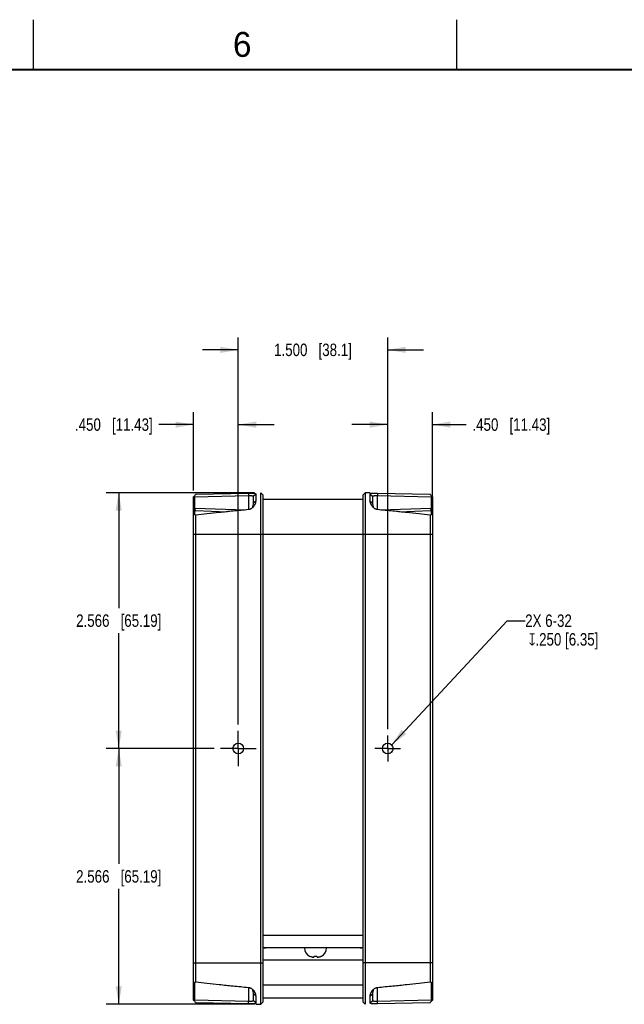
# Model space of a CAD drawing. Header units: inches. Extents: x 0 to 34, y 0 to 22.
# Tile 25 of 65: x 8.4 to 14.4, y 12.1 to 22. Entities that reach past the tile are written whole.
import ezdxf

# ---------------------------------------------------------------- set-up
doc = ezdxf.new("R2010")
doc.units = ezdxf.units.IN
doc.header["$LTSCALE"] = 1.87
doc.header["$MEASUREMENT"] = 0
doc.linetypes.add('CENTER', pattern=[0.6, 0.375, -0.075, 0.075, -0.075])
doc.layers.get('0').update_dxf_attribs({"linetype": 'CONTINUOUS'})
for name, color, linetype in [('02___PRT_ALL_AXES', 7, 'CONTINUOUS'), ('DETAIL', 7, 'CONTINUOUS'), ('DIMENSIONS', 7, 'CONTINUOUS'), ('THREAD', 7, 'CONTINUOUS')]:
    doc.layers.add(name, color=color, linetype=linetype)
doc.styles.get("Standard").update_dxf_attribs({"font": 'txt', "width": 0.8})
doc.styles.add('TEXTSTYLE_2', font='txt')
doc.dimstyles.new('DIMSTYLE_1', dxfattribs={"dimtxt": 0.125, "dimasz": 0.18, "dimexe": 0.125, "dimexo": 0.0625, "dimgap": 0.0625, "dimtad": 0, "dimtih": 1, "dimtoh": 1, "dimdec": 3, "dimzin": 4, "dimdsep": 46, "dimtxsty": 'STANDARD', "dimblk": '_FILLED', "dimblk1": '_FILLED', "dimblk2": '_FILLED', "dimcen": 0.09, "dimadec": 0, "dimazin": 0, "dimtp": 0.001, "dimtm": 0.001, "dimtfac": 1, "dimtdec": 3, "dimtofl": 0, "dimtmove": 0, "dimatfit": 3, "dimldrblk": '_FILLED', "dimfxl": 1, "dimtolj": 1, "dimtzin": 4, "dimarcsym": 0})
doc.dimstyles.get("Standard").update_dxf_attribs({"dimtxt": 0.125, "dimasz": 0.18, "dimexe": 0.125, "dimexo": 0.0625, "dimgap": 0.09, "dimtad": 0, "dimtih": 1, "dimtoh": 1, "dimdec": 3, "dimzin": 4, "dimdsep": 46, "dimtxsty": 'STANDARD', "dimblk": '_FILLED', "dimblk1": '_FILLED', "dimblk2": '_FILLED', "dimcen": 0.09, "dimadec": 0, "dimazin": 0, "dimtol": 1, "dimtp": 0.01, "dimtm": 0.01, "dimtfac": 1, "dimtdec": 3, "dimtofl": 0, "dimtmove": 0, "dimatfit": 3, "dimldrblk": '_FILLED', "dimfxl": 1, "dimtolj": 1, "dimtzin": 4, "dimarcsym": 0})

# ---------------------------------------------------------------- blocks, each defined once
blk = doc.blocks.new('_FILLED')
at = {"color": 0, "linetype": 'BYBLOCK'}
blk.add_solid([(0, 0), (-1, 0.174), (-1, -0.174)], dxfattribs=at)
blk = doc.blocks.new('*D0')
at = {"layer": 'DIMENSIONS', "color": 2, "linetype": 'CONTINUOUS'}
for p, q in [((10.3138, 14.6875), (9.2295, 14.6875)), ((9.3545, 14.6875), (9.3545, 13.5293)), ((9.3545, 12.121), (9.3545, 13.2793)), ((10.717, 12.121), (9.2295, 12.121))]:
    blk.add_line(p, q, dxfattribs=at)
at = {"layer": 'DIMENSIONS', "color": 2, "linetype": 'CONTINUOUS', "xscale": 0.18, "yscale": 0.18, "zscale": 0.18}
for p, rotation in [((9.3545, 14.6875), 90), ((9.3545, 12.121), 270)]:
    blk.add_blockref('_FILLED', p, dxfattribs=dict(at, rotation=rotation))
at = {"layer": 'DIMENSIONS', "color": 2, "linetype": 'CONTINUOUS', "insert": (9.3545, 13.4668), "char_height": 0.125, "width": 1.325, "attachment_point": 2, "line_spacing_factor": 0.9}
blk.add_mtext('2.566{\\Ftxt.shx;\\W1.000000;\\H0.125000; }[65.19]', dxfattribs=at)
blk = doc.blocks.new('*D1')
at = {"layer": 'DIMENSIONS', "color": 2, "linetype": 'CONTINUOUS'}
for p, q in [((10.717, 17.254), (9.2295, 17.254)), ((9.3545, 17.254), (9.3545, 16.0958)), ((9.3545, 14.6875), (9.3545, 15.8458)), ((10.3138, 14.6875), (9.2295, 14.6875))]:
    blk.add_line(p, q, dxfattribs=at)
at = {"layer": 'DIMENSIONS', "color": 2, "linetype": 'CONTINUOUS', "xscale": 0.18, "yscale": 0.18, "zscale": 0.18}
for p, rotation in [((9.3545, 17.254), 90), ((9.3545, 14.6875), 270)]:
    blk.add_blockref('_FILLED', p, dxfattribs=dict(at, rotation=rotation))
at = {"layer": 'DIMENSIONS', "color": 2, "linetype": 'CONTINUOUS', "insert": (9.3545, 16.0333), "char_height": 0.125, "width": 1.325, "attachment_point": 2, "line_spacing_factor": 0.9}
blk.add_mtext('2.566{\\Ftxt.shx;\\W1.000000;\\H0.125000; }[65.19]', dxfattribs=at)
blk = doc.blocks.new('*D2')
at = {"layer": 'DIMENSIONS', "color": 2, "linetype": 'CONTINUOUS'}
for p, q in [((10.1045, 17.2749), (10.1045, 18.0625)), ((10.5545, 14.9283), (10.5545, 18.0625)), ((10.1045, 17.9375), (9.7581, 17.9375)), ((10.5545, 17.9375), (10.9145, 17.9375))]:
    blk.add_line(p, q, dxfattribs=at)
at = {"layer": 'DIMENSIONS', "color": 2, "linetype": 'CONTINUOUS', "xscale": 0.18, "yscale": 0.18, "zscale": 0.18}
blk.add_blockref('_FILLED', (10.1045, 17.9375), dxfattribs=at)
at = {"layer": 'DIMENSIONS', "color": 2, "linetype": 'CONTINUOUS', "xscale": 0.18, "yscale": 0.18, "zscale": 0.18, "rotation": 180}
blk.add_blockref('_FILLED', (10.5545, 17.9375), dxfattribs=at)
at = {"layer": 'DIMENSIONS', "color": 2, "linetype": 'CONTINUOUS', "insert": (9.6956, 18), "char_height": 0.125, "width": 1.225, "attachment_point": 3, "line_spacing_factor": 0.9}
blk.add_mtext('.450{\\Ftxt.shx;\\W1.000000;\\H0.125000; }[11.43]', dxfattribs=at)
blk = doc.blocks.new('*D3')
at = {"layer": 'DIMENSIONS', "color": 2, "linetype": 'CONTINUOUS'}
for p, q in [((10.5545, 14.9283), (10.5545, 18.8125)), ((12.0545, 14.88), (12.0545, 18.8125)), ((10.5545, 18.6875), (10.1945, 18.6875)), ((12.0545, 18.6875), (12.4145, 18.6875))]:
    blk.add_line(p, q, dxfattribs=at)
at = {"layer": 'DIMENSIONS', "color": 2, "linetype": 'CONTINUOUS', "xscale": 0.18, "yscale": 0.18, "zscale": 0.18}
blk.add_blockref('_FILLED', (10.5545, 18.6875), dxfattribs=at)
at = {"layer": 'DIMENSIONS', "color": 2, "linetype": 'CONTINUOUS', "xscale": 0.18, "yscale": 0.18, "zscale": 0.18, "rotation": 180}
blk.add_blockref('_FILLED', (12.0545, 18.6875), dxfattribs=at)
at = {"layer": 'DIMENSIONS', "color": 2, "linetype": 'CONTINUOUS', "insert": (11.3045, 18.75), "char_height": 0.125, "width": 1.225, "attachment_point": 2, "line_spacing_factor": 0.9}
blk.add_mtext('1.500{\\Ftxt.shx;\\W1.000000;\\H0.125000; }[38.1]', dxfattribs=at)
blk = doc.blocks.new('*D4')
at = {"layer": 'DIMENSIONS', "color": 2, "linetype": 'CONTINUOUS'}
for p, q in [((12.0545, 14.88), (12.0545, 18.0625)), ((12.5045, 17.0964), (12.5045, 18.0625)), ((12.0545, 17.9375), (11.6945, 17.9375)), ((12.5045, 17.9375), (12.8427, 17.9375))]:
    blk.add_line(p, q, dxfattribs=at)
at = {"layer": 'DIMENSIONS', "color": 2, "linetype": 'CONTINUOUS', "xscale": 0.18, "yscale": 0.18, "zscale": 0.18}
blk.add_blockref('_FILLED', (12.0545, 17.9375), dxfattribs=at)
at = {"layer": 'DIMENSIONS', "color": 2, "linetype": 'CONTINUOUS', "xscale": 0.18, "yscale": 0.18, "zscale": 0.18, "rotation": 180}
blk.add_blockref('_FILLED', (12.5045, 17.9375), dxfattribs=at)
at = {"layer": 'DIMENSIONS', "color": 2, "linetype": 'CONTINUOUS', "insert": (12.9052, 18), "char_height": 0.125, "width": 1.225, "attachment_point": 1, "line_spacing_factor": 0.9}
blk.add_mtext('.450{\\Ftxt.shx;\\W1.000000;\\H0.125000; }[11.43]', dxfattribs=at)

msp = doc.modelspace()

# ---------------------------------------------------------------- linework, layer by layer
at = {"color": 2, "linetype": 'CONTINUOUS'}
for p, q in [((8.5, 21.5), (8.5, 22)), ((12.75, 21.5), (12.75, 22))]:
    msp.add_line(p, q, dxfattribs=at)
at = {"color": 7, "linetype": 'CONTINUOUS'}
for p, q in [((10.1087, 17.2163), (10.1045, 17.2124)), ((10.1045, 12.1626), (10.1045, 17.2124)), ((10.119, 17.2123), (10.6563, 17.225)), ((10.119, 17.0996), (10.119, 17.2123)), ((10.1288, 17.2381), (10.1298, 17.2382)), ((10.1292, 17.2378), (10.1298, 17.2384)), ((10.1298, 17.2382), (10.6565, 17.2506)), ((10.6565, 17.2506), (10.6563, 17.225)), ((10.6563, 17.225), (10.6563, 17.0842)), ((10.7295, 17.2405), (10.7045, 17.2156)), ((10.7045, 17.2156), (10.7045, 17.1478)), ((10.7295, 17.2405), (10.7295, 17.1682)), ((10.7795, 12.121), (10.7795, 17.254)), ((10.7795, 17.254), (10.8045, 17.2296)), ((10.8045, 12.1454), (10.8045, 17.2296)), ((11.8295, 17.254), (11.8045, 17.2296)), ((11.8045, 17.2296), (11.8045, 12.1454)), ((11.8295, 17.254), (11.8295, 12.121)), ((11.8795, 17.2528), (11.8295, 17.254)), ((11.8795, 17.1682), (11.8795, 17.2405)), ((11.8795, 17.2405), (11.9045, 17.2156)), ((11.9045, 17.1478), (11.9045, 17.2156)), ((11.9525, 17.2506), (11.9528, 17.225)), ((11.9525, 17.2506), (12.4792, 17.2382)), ((11.9528, 17.0842), (11.9528, 17.225)), ((11.9528, 17.225), (12.49, 17.2123)), ((12.4799, 17.2378), (12.4792, 17.2384)), ((12.4792, 17.2382), (12.4802, 17.2381)), ((12.49, 17.2123), (12.49, 17.0996)), ((12.5045, 17.2124), (12.5003, 17.2163)), ((12.5045, 17.2124), (12.5045, 12.1627)), ((10.119, 17.0996), (10.6307, 17.0817)), ((10.7295, 17.1682), (10.7045, 17.1478)), ((11.8045, 17.1875), (10.8045, 17.1875)), ((11.8795, 17.1682), (11.9045, 17.1478)), ((11.9784, 17.0817), (12.49, 17.0996)), ((10.119, 17.0307), (10.119, 17.0766)), ((10.1286, 17.0743), (10.4426, 17.0633)), ((10.1295, 12.3467), (10.1295, 17.0283)), ((12.1664, 17.0633), (12.4804, 17.0743)), ((12.4795, 17.0283), (12.4795, 12.3467)), ((12.49, 17.0766), (12.49, 17.0307)), ((10.1045, 16.8375), (12.5045, 16.8375)), ((11.8045, 12.8125), (10.8045, 12.8125)), ((11.8045, 12.6875), (10.8045, 12.6875)), ((10.8155, 12.6865), (10.8045, 12.6871)), ((10.8295, 12.6862), (10.8295, 12.6875)), ((11.2193, 12.6862), (10.8295, 12.6862)), ((11.7795, 12.6862), (11.4397, 12.6862)), ((11.7795, 12.6862), (11.7795, 12.6875)), ((11.8045, 12.5625), (10.8045, 12.5625)), ((11.2703, 12.6043), (11.2721, 12.6043)), ((11.3025, 12.5954), (11.3029, 12.5954)), ((11.3029, 12.5954), (11.3032, 12.5953)), ((11.3032, 12.5953), (11.3035, 12.5953)), ((11.3035, 12.5953), (11.3038, 12.5953)), ((11.3038, 12.5953), (11.3041, 12.5953)), ((11.3041, 12.5953), (11.3045, 12.5952)), ((11.3108, 12.5951), (11.3064, 12.5951)), ((11.3119, 12.5952), (11.3121, 12.5953)), ((11.3121, 12.5953), (11.3123, 12.5953)), ((11.3123, 12.5953), (11.3125, 12.5953)), ((11.3125, 12.5953), (11.3127, 12.5953)), ((11.3127, 12.5953), (11.3129, 12.5954)), ((11.3129, 12.5954), (11.3131, 12.5954)), ((11.3142, 12.5956), (11.3153, 12.6043)), ((11.3153, 12.6043), (11.3438, 12.6043)), ((11.3438, 12.6043), (11.3448, 12.5956)), ((11.346, 12.5954), (11.3462, 12.5954)), ((11.3462, 12.5954), (11.3463, 12.5953)), ((11.3463, 12.5953), (11.3466, 12.5953)), ((11.3466, 12.5953), (11.3467, 12.5953)), ((11.3467, 12.5953), (11.3469, 12.5953)), ((11.3469, 12.5953), (11.3471, 12.5952)), ((11.3526, 12.5951), (11.3483, 12.5951)), ((11.3545, 12.5952), (11.3549, 12.5953)), ((11.3549, 12.5953), (11.3552, 12.5953)), ((11.3552, 12.5953), (11.3555, 12.5953)), ((11.3555, 12.5953), (11.3559, 12.5953)), ((11.3559, 12.5953), (11.3562, 12.5954)), ((11.3562, 12.5954), (11.3565, 12.5954)), ((11.3869, 12.6043), (11.3887, 12.6043)), ((10.1045, 12.5375), (10.8045, 12.5375)), ((12.5045, 12.5375), (11.8045, 12.5375)), ((10.119, 12.1628), (10.119, 12.3443)), ((10.6563, 12.2909), (10.6563, 12.1501)), ((11.8045, 12.3125), (10.8045, 12.3125)), ((11.9528, 12.1501), (11.9528, 12.2909)), ((12.49, 12.3443), (12.49, 12.1628)), ((10.1045, 12.1627), (10.1087, 12.1588)), ((10.6563, 12.1501), (10.119, 12.1628)), ((10.7295, 12.2069), (10.7045, 12.2273)), ((10.7045, 12.2273), (10.7045, 12.1594)), ((10.7295, 12.1346), (10.7045, 12.1594)), ((10.7295, 12.2069), (10.7295, 12.1346)), ((10.8045, 12.1875), (11.8045, 12.1875)), ((11.8795, 12.2069), (11.9045, 12.2273)), ((11.8795, 12.1346), (11.8795, 12.2069)), ((11.8795, 12.1346), (11.9045, 12.1594)), ((11.9045, 12.1594), (11.9045, 12.2273)), ((12.49, 12.1628), (11.9528, 12.1501)), ((12.5003, 12.1588), (12.5045, 12.1627)), ((10.1298, 12.1369), (10.1288, 12.1369)), ((10.1292, 12.1373), (10.1298, 12.1366)), ((10.6565, 12.1245), (10.1298, 12.1369)), ((10.6565, 12.1245), (10.6563, 12.1501)), ((10.7295, 12.1223), (10.7795, 12.121)), ((10.8045, 12.1454), (10.7795, 12.121)), ((11.8045, 12.1454), (11.8295, 12.121)), ((11.9525, 12.1245), (11.9528, 12.1501)), ((12.4792, 12.1369), (11.9525, 12.1245)), ((12.4799, 12.1373), (12.4792, 12.1366)), ((12.4802, 12.1369), (12.4792, 12.1369))]:
    msp.add_line(p, q, dxfattribs=at)
at = {"color": 7, "linetype": 'CONTINUOUS', "const_width": 0.02}
msp.add_lwpolyline([(33.5, 21.5), (0.5, 21.5)], dxfattribs=at)
at = {"color": 7, "linetype": 'CONTINUOUS'}
for centre, radius, start, end in [((10.8873, 16.4968), 1.0601, 136.3713, 137.26255), ((10.993, 16.3959), 1.2062, 135.69678, 136.36694), ((11.6322, 16.4116), 1.1837, 43.62674, 44.3096), ((11.7275, 16.5022), 1.0522, 42.91302, 43.63384), ((11.7742, 16.5457), 0.9883, 42.72129, 42.90988), ((12.4907, 17.2261), 0.0137, 303.87303, 314.34236), ((10.1295, 17.0993), 0.025, 180, 268), ((12.4795, 17.0993), 0.025, 272, 360), ((9.8243, 15.7147), 1.3486, 76.91912, 78.00686), ((12.796, 15.6643), 1.4003, 102.01319, 103.06083), ((10.8302, 13.0104), 0.3242, 267.40042, 269.00982), ((10.8295, 12.9705), 0.2844, 269.00979, 269.99392), ((11.3126, 12.6875), 0.0933, 180, 243.07748), ((11.3464, 12.6875), 0.0933, 296.92252, 360), ((11.7789, 13.0091), 0.3229, 270.10162, 272.58456), ((11.3139, 12.6903), 0.0956, 244.08691, 245.19899), ((11.3162, 12.6992), 0.1048, 259.67183, 261.40409), ((11.3162, 12.6992), 0.1048, 259.67178, 261.40422), ((11.3125, 12.709), 0.1141, 263.98407, 264.98898), ((11.314, 12.7279), 0.133, 265.9147, 266.76307), ((11.3156, 12.7567), 0.1619, 266.75745, 267.72575), ((11.3054, 12.6504), 0.0555, 273.91304, 275.55814), ((11.3063, 12.6411), 0.0462, 275.54847, 276.97807), ((11.307, 12.6357), 0.0408, 278.52542, 280.18613), ((11.352, 12.6357), 0.0408, 259.81387, 261.47458), ((11.3527, 12.6411), 0.0462, 263.02193, 264.45153), ((11.3536, 12.6504), 0.0555, 264.44186, 266.08696), ((11.3434, 12.7567), 0.1619, 272.27425, 273.24255), ((11.3451, 12.7279), 0.133, 273.23693, 274.0853), ((11.3466, 12.709), 0.1141, 275.01102, 276.01593), ((11.3427, 12.7002), 0.1058, 278.59931, 279.13553), ((11.3427, 12.7001), 0.1058, 278.59931, 279.13558), ((11.345, 12.6906), 0.0959, 292.50715, 295.91099), ((9.8131, 13.7108), 1.4003, 282.01319, 283.06083), ((12.7848, 13.6604), 1.3486, 256.91912, 258.00686), ((10.1183, 12.149), 0.0137, 123.87303, 134.34236), ((10.8348, 12.8293), 0.9883, 222.72129, 222.90988), ((10.8816, 12.8729), 1.0522, 222.91302, 223.63384), ((11.7217, 12.8782), 1.0601, 316.3713, 317.26255), ((10.9768, 12.9635), 1.1837, 223.62674, 224.3096), ((11.616, 12.9792), 1.2062, 315.69678, 316.36694)]:
    msp.add_arc(centre, radius, start, end, dxfattribs=at)
for points, knots in [([(10.119, 17.2123), (10.117, 17.2122), (10.1132, 17.2129), (10.11, 17.215), (10.1087, 17.2163)], [0, 0, 0, 0, 0.530265, 1, 1, 1, 1]), ([(10.6563, 17.225), (10.6595, 17.2251), (10.6657, 17.2252), (10.6748, 17.2253), (10.6832, 17.2252), (10.6895, 17.2246), (10.6939, 17.2239), (10.6967, 17.2233), (10.6991, 17.2224), (10.701, 17.2214), (10.7026, 17.2202), (10.7037, 17.2189), (10.7044, 17.2173), (10.7045, 17.2162), (10.7045, 17.2156)], [0, 0, 0, 0, 0.184186, 0.360265, 0.521405, 0.661892, 0.72296, 0.777504, 0.825511, 0.867397, 0.904073, 0.93701, 0.96825, 1, 1, 1, 1]), ([(10.6565, 17.2506), (10.6615, 17.2507), (10.6712, 17.2508), (10.6851, 17.2509), (10.6978, 17.2507), (10.7073, 17.2501), (10.7138, 17.2493), (10.7179, 17.2486), (10.7214, 17.2477), (10.7243, 17.2466), (10.7266, 17.2454), (10.7283, 17.244), (10.7293, 17.2423), (10.7295, 17.2411), (10.7295, 17.2405)], [0, 0, 0, 0, 0.194724, 0.379281, 0.546108, 0.68934, 0.750671, 0.804815, 0.851717, 0.891565, 0.924872, 0.952668, 0.976827, 1, 1, 1, 1]), ([(11.8795, 17.2405), (11.8795, 17.2411), (11.8797, 17.2423), (11.8808, 17.244), (11.8824, 17.2454), (11.8847, 17.2466), (11.8876, 17.2477), (11.8911, 17.2486), (11.8952, 17.2493), (11.9018, 17.2501), (11.9112, 17.2507), (11.9239, 17.2509), (11.9378, 17.2508), (11.9475, 17.2507), (11.9525, 17.2506)], [0, 0, 0, 0, 0.023173, 0.047332, 0.075128, 0.108435, 0.148283, 0.195185, 0.249329, 0.31066, 0.453892, 0.620719, 0.805276, 1, 1, 1, 1]), ([(11.9045, 17.2156), (11.9045, 17.2162), (11.9046, 17.2173), (11.9053, 17.2189), (11.9064, 17.2202), (11.908, 17.2214), (11.91, 17.2224), (11.9123, 17.2233), (11.9151, 17.2239), (11.9195, 17.2246), (11.9259, 17.2252), (11.9342, 17.2253), (11.9433, 17.2252), (11.9496, 17.2251), (11.9528, 17.225)], [0, 0, 0, 0, 0.03175, 0.06299, 0.095927, 0.132603, 0.174489, 0.222496, 0.27704, 0.338108, 0.478595, 0.639735, 0.815814, 1, 1, 1, 1]), ([(12.4984, 17.2147), (12.4972, 17.2139), (12.4945, 17.2126), (12.4916, 17.2123), (12.49, 17.2123)], [0, 0, 0, 0, 0.478945, 1, 1, 1, 1]), ([(10.1045, 17.0993), (10.1045, 17.0993), (10.1045, 17.0993), (10.1046, 17.0992), (10.1047, 17.0992), (10.1048, 17.0992), (10.1049, 17.0992), (10.1052, 17.0991), (10.1056, 17.0991), (10.1062, 17.099), (10.1069, 17.099), (10.1078, 17.099), (10.1091, 17.0989), (10.111, 17.0988), (10.1135, 17.0988), (10.1162, 17.0988), (10.118, 17.0988), (10.119, 17.0988)], [0, 0, 0, 0, 0.001315, 0.004882, 0.010772, 0.018978, 0.029487, 0.042286, 0.074698, 0.116073, 0.165996, 0.223952, 0.289408, 0.440448, 0.61366, 0.802911, 1, 1, 1, 1]), ([(10.1286, 17.0743), (10.1283, 17.0743), (10.1276, 17.0744), (10.1263, 17.0749), (10.1246, 17.0763), (10.1229, 17.0786), (10.1214, 17.0817), (10.1203, 17.0855), (10.1194, 17.0898), (10.119, 17.0938), (10.1189, 17.0971), (10.119, 17.0988), (10.119, 17.0996)], [0, 0, 0, 0, 0.034588, 0.070576, 0.15134, 0.249302, 0.367062, 0.50437, 0.658772, 0.825909, 0.912512, 1, 1, 1, 1]), ([(10.69, 17.0982), (10.6877, 17.0964), (10.6828, 17.093), (10.6747, 17.0887), (10.6659, 17.0856), (10.6597, 17.0845), (10.6565, 17.0842)], [0, 0, 0, 0, 0.239726, 0.486629, 0.741074, 1, 1, 1, 1]), ([(10.7023, 17.1092), (10.7014, 17.1082), (10.6975, 17.1043), (10.6934, 17.1007), (10.69, 17.0982)], [0, 0, 0, 0, 0.244378, 1, 1, 1, 1]), ([(10.6999, 17.1208), (10.6987, 17.1169), (10.6958, 17.1092), (10.6921, 17.1018), (10.6901, 17.0982)], [0, 0, 0, 0, 0.491578, 1, 1, 1, 1]), ([(10.7045, 17.1478), (10.7045, 17.1433), (10.7036, 17.1342), (10.7014, 17.1252), (10.6999, 17.1208)], [0, 0, 0, 0, 0.48722, 1, 1, 1, 1]), ([(10.7295, 17.1682), (10.7295, 17.1634), (10.7285, 17.156), (10.7255, 17.1463), (10.7225, 17.1388), (10.7186, 17.1313), (10.7123, 17.121), (10.7066, 17.1138), (10.7023, 17.1092)], [0, 0, 0, 0, 0.217202, 0.333934, 0.45615, 0.583924, 0.717213, 1, 1, 1, 1]), ([(11.9067, 17.1092), (11.9024, 17.1138), (11.8967, 17.121), (11.8904, 17.1313), (11.8866, 17.1388), (11.8835, 17.1463), (11.8806, 17.156), (11.8795, 17.1634), (11.8795, 17.1682)], [0, 0, 0, 0, 0.282786, 0.416074, 0.543848, 0.666065, 0.782799, 1, 1, 1, 1]), ([(11.9091, 17.1207), (11.9077, 17.1252), (11.9054, 17.1341), (11.9045, 17.1433), (11.9045, 17.1478)], [0, 0, 0, 0, 0.512777, 1, 1, 1, 1]), ([(11.919, 17.0982), (11.9179, 17.099), (11.9135, 17.1024), (11.9095, 17.1062), (11.9067, 17.1092)], [0, 0, 0, 0, 0.255815, 1, 1, 1, 1]), ([(11.919, 17.0982), (11.9169, 17.1018), (11.9132, 17.1092), (11.9103, 17.1169), (11.9091, 17.1207)], [0, 0, 0, 0, 0.508417, 1, 1, 1, 1]), ([(11.9525, 17.0842), (11.9493, 17.0845), (11.9431, 17.0856), (11.9343, 17.0887), (11.9263, 17.093), (11.9213, 17.0964), (11.919, 17.0982)], [0, 0, 0, 0, 0.258926, 0.51337, 0.760273, 1, 1, 1, 1]), ([(12.4901, 17.0996), (12.4901, 17.0988), (12.4901, 17.0971), (12.49, 17.0938), (12.4896, 17.0898), (12.4889, 17.0861), (12.4881, 17.0834), (12.4873, 17.0811), (12.4861, 17.0786), (12.4844, 17.0763), (12.4828, 17.0749), (12.4814, 17.0744), (12.4807, 17.0743), (12.4804, 17.0743)], [0, 0, 0, 0, 0.087468, 0.174053, 0.341165, 0.495546, 0.566558, 0.632903, 0.750652, 0.848614, 0.929407, 0.965346, 1, 1, 1, 1]), ([(12.49, 17.0988), (12.491, 17.0988), (12.4928, 17.0988), (12.4955, 17.0988), (12.498, 17.0988), (12.4999, 17.0989), (12.5012, 17.099), (12.5021, 17.099), (12.5028, 17.099), (12.5034, 17.0991), (12.5038, 17.0991), (12.5041, 17.0992), (12.5042, 17.0992), (12.5043, 17.0992), (12.5044, 17.0992), (12.5045, 17.0993), (12.5045, 17.0993), (12.5045, 17.0993)], [0, 0, 0, 0, 0.196214, 0.384705, 0.557377, 0.708122, 0.773531, 0.831533, 0.881629, 0.923333, 0.956231, 0.969306, 0.980097, 0.98858, 0.994729, 0.998524, 1, 1, 1, 1]), ([(10.6565, 17.0842), (10.6049, 17.0794), (10.5071, 17.07), (10.3682, 17.0557), (10.2442, 17.0421), (10.1663, 17.0329), (10.1295, 17.0283)], [0, 0, 0, 0, 0.293603, 0.55605, 0.790362, 1, 1, 1, 1]), ([(12.4795, 17.0283), (12.4428, 17.0329), (12.3649, 17.0421), (12.2408, 17.0557), (12.1019, 17.07), (12.0041, 17.0794), (11.9525, 17.0842)], [0, 0, 0, 0, 0.209683, 0.444017, 0.706451, 1, 1, 1, 1]), ([(11.2738, 12.6035), (11.2775, 12.6018), (11.2853, 12.5988), (11.2933, 12.5968), (11.2974, 12.5961)], [0, 0, 0, 0, 0.499878, 1, 1, 1, 1]), ([(11.3595, 12.5957), (11.3633, 12.5963), (11.3709, 12.598), (11.3782, 12.6005), (11.3817, 12.602)], [0, 0, 0, 0, 0.500108, 1, 1, 1, 1]), ([(10.1295, 12.3467), (10.1663, 12.3422), (10.2442, 12.333), (10.3682, 12.3193), (10.5071, 12.3051), (10.6049, 12.2957), (10.6565, 12.2909)], [0, 0, 0, 0, 0.209683, 0.444017, 0.706451, 1, 1, 1, 1]), ([(10.6565, 12.2909), (10.6597, 12.2906), (10.6659, 12.2895), (10.6747, 12.2864), (10.6828, 12.2821), (10.6877, 12.2787), (10.69, 12.2769)], [0, 0, 0, 0, 0.258926, 0.51337, 0.760273, 1, 1, 1, 1]), ([(10.69, 12.2769), (10.6912, 12.2761), (10.6955, 12.2726), (10.6995, 12.2688), (10.7023, 12.2659)], [0, 0, 0, 0, 0.255815, 1, 1, 1, 1]), ([(10.6901, 12.2769), (10.6921, 12.2733), (10.6958, 12.2659), (10.6987, 12.2582), (10.6999, 12.2543)], [0, 0, 0, 0, 0.508417, 1, 1, 1, 1]), ([(10.6999, 12.2543), (10.7014, 12.2499), (10.7036, 12.2409), (10.7045, 12.2318), (10.7045, 12.2273)], [0, 0, 0, 0, 0.512777, 1, 1, 1, 1]), ([(10.7023, 12.2659), (10.7066, 12.2613), (10.7123, 12.2541), (10.7186, 12.2438), (10.7225, 12.2362), (10.7255, 12.2287), (10.7285, 12.2191), (10.7295, 12.2117), (10.7295, 12.2069)], [0, 0, 0, 0, 0.282786, 0.416074, 0.543848, 0.666065, 0.782799, 1, 1, 1, 1]), ([(11.8795, 12.2069), (11.8795, 12.2117), (11.8806, 12.2191), (11.8835, 12.2287), (11.8866, 12.2362), (11.8904, 12.2438), (11.8967, 12.2541), (11.9024, 12.2613), (11.9067, 12.2659)], [0, 0, 0, 0, 0.217202, 0.333934, 0.45615, 0.583924, 0.717213, 1, 1, 1, 1]), ([(11.9045, 12.2273), (11.9045, 12.2318), (11.9054, 12.2409), (11.9077, 12.2498), (11.9091, 12.2543)], [0, 0, 0, 0, 0.48722, 1, 1, 1, 1]), ([(11.9067, 12.2659), (11.9076, 12.2668), (11.9115, 12.2708), (11.9157, 12.2744), (11.919, 12.2769)], [0, 0, 0, 0, 0.244378, 1, 1, 1, 1]), ([(11.9091, 12.2543), (11.9103, 12.2582), (11.9132, 12.2659), (11.9169, 12.2733), (11.919, 12.2769)], [0, 0, 0, 0, 0.491578, 1, 1, 1, 1]), ([(11.919, 12.2769), (11.9213, 12.2787), (11.9263, 12.2821), (11.9343, 12.2864), (11.9431, 12.2895), (11.9493, 12.2906), (11.9525, 12.2909)], [0, 0, 0, 0, 0.239726, 0.486629, 0.741074, 1, 1, 1, 1]), ([(11.9525, 12.2909), (12.0041, 12.2957), (12.1019, 12.3051), (12.2408, 12.3194), (12.3649, 12.333), (12.4428, 12.3422), (12.4795, 12.3467)], [0, 0, 0, 0, 0.293603, 0.55605, 0.790362, 1, 1, 1, 1]), ([(10.1107, 12.1604), (10.1118, 12.1612), (10.1145, 12.1624), (10.1175, 12.1628), (10.119, 12.1628)], [0, 0, 0, 0, 0.478945, 1, 1, 1, 1]), ([(10.7045, 12.1594), (10.7045, 12.1589), (10.7044, 12.1578), (10.7037, 12.1562), (10.7026, 12.1548), (10.701, 12.1537), (10.6991, 12.1527), (10.6967, 12.1518), (10.6939, 12.1512), (10.6895, 12.1504), (10.6832, 12.1499), (10.6748, 12.1497), (10.6657, 12.1498), (10.6595, 12.15), (10.6563, 12.1501)], [0, 0, 0, 0, 0.03175, 0.06299, 0.095927, 0.132603, 0.174489, 0.222496, 0.27704, 0.338108, 0.478595, 0.639735, 0.815814, 1, 1, 1, 1]), ([(11.9528, 12.1501), (11.9496, 12.15), (11.9433, 12.1498), (11.9342, 12.1497), (11.9259, 12.1499), (11.9195, 12.1504), (11.9151, 12.1512), (11.9123, 12.1518), (11.91, 12.1527), (11.908, 12.1537), (11.9064, 12.1548), (11.9053, 12.1562), (11.9046, 12.1578), (11.9045, 12.1589), (11.9045, 12.1594)], [0, 0, 0, 0, 0.184186, 0.360265, 0.521405, 0.661892, 0.72296, 0.777504, 0.825511, 0.867397, 0.904073, 0.93701, 0.96825, 1, 1, 1, 1]), ([(12.49, 12.1628), (12.492, 12.1628), (12.4958, 12.1622), (12.4991, 12.1601), (12.5003, 12.1588)], [0, 0, 0, 0, 0.530265, 1, 1, 1, 1]), ([(10.7295, 12.1346), (10.7295, 12.134), (10.7293, 12.1328), (10.7283, 12.1311), (10.7266, 12.1297), (10.7243, 12.1284), (10.7214, 12.1274), (10.7179, 12.1265), (10.7138, 12.1258), (10.7073, 12.125), (10.6978, 12.1244), (10.6851, 12.1242), (10.6712, 12.1242), (10.6615, 12.1244), (10.6565, 12.1245)], [0, 0, 0, 0, 0.023173, 0.047332, 0.075128, 0.108435, 0.148283, 0.195185, 0.249329, 0.31066, 0.453892, 0.620719, 0.805276, 1, 1, 1, 1]), ([(11.9525, 12.1245), (11.9475, 12.1244), (11.9378, 12.1242), (11.9239, 12.1242), (11.9112, 12.1244), (11.9018, 12.125), (11.8952, 12.1258), (11.8911, 12.1265), (11.8876, 12.1274), (11.8847, 12.1284), (11.8824, 12.1297), (11.8808, 12.1311), (11.8797, 12.1328), (11.8795, 12.134), (11.8795, 12.1346)], [0, 0, 0, 0, 0.194724, 0.379281, 0.546108, 0.68934, 0.750671, 0.804815, 0.851717, 0.891565, 0.924872, 0.952668, 0.976827, 1, 1, 1, 1])]:
    msp.add_open_spline(points, degree=3, knots=knots, dxfattribs=at)
at = {"layer": '02___PRT_ALL_AXES', "color": 7, "linetype": 'CENTER'}
for p, q in [((10.5545, 14.6875), (10.5545, 14.8658)), ((12.0545, 14.6875), (12.0545, 14.8175)), ((10.5545, 14.6875), (10.3763, 14.6875)), ((10.5545, 14.6875), (10.5545, 14.5093)), ((10.5545, 14.6875), (10.7328, 14.6875)), ((12.0545, 14.6875), (11.9245, 14.6875)), ((12.0545, 14.6875), (12.1845, 14.6875)), ((12.0545, 14.6875), (12.0545, 14.5575))]:
    msp.add_line(p, q, dxfattribs=at)
at = {"layer": '02___PRT_ALL_AXES', "color": 7, "linetype": 'CONTINUOUS'}
msp.add_line((11.8045, 12.6875), (10.8045, 12.6875), dxfattribs=at)
msp.add_circle((10.5545, 14.6875), 0.0532, dxfattribs=at)
at = {"layer": 'THREAD', "color": 7, "linetype": 'CONTINUOUS'}
msp.add_circle((12.0545, 14.6875), 0.0532, dxfattribs=at)

# ---------------------------------------------------------------- texts
at = {"color": 2, "linetype": 'CONTINUOUS', "insert": (10.5012, 21.8772), "char_height": 0.25, "width": 0.25, "attachment_point": 1, "line_spacing_factor": 0.9, "style": 'TEXTSTYLE_2'}
msp.add_mtext('6', dxfattribs=at)
at = {"layer": 'DETAIL', "color": 2, "linetype": 'CONTINUOUS', "insert": (13.4345, 16.0326), "char_height": 0.125, "width": 1.377083, "attachment_point": 1, "line_spacing_factor": 0.9}
msp.add_mtext('2X 6-32\\P \\Fgdt;{\\Fgdt;x}\\Ftxt;.250 [6.35]', dxfattribs=at)

# ---------------------------------------------------------------- dimensions: what is measured, and where the dimension line sits
at = {"layer": 'DIMENSIONS', "color": 2, "linetype": 'CONTINUOUS'}
for base, p1, p2, picture, middle in [((12.0545, 18.6875), (10.5545, 14.8658), (12.0545, 14.8175), '*D3', (11.3045, 18.6875)), ((12.5045, 17.9375), (12.0545, 14.8175), (12.5045, 17.0339), '*D4', (13.5177, 17.9375))]:
    dim = msp.add_linear_dim(base=base, p1=p1, p2=p2, dimstyle='DIMSTYLE_1', dxfattribs=at)
    dim.commit()
    dim.dimension.update_dxf_attribs({"geometry": picture, "text_midpoint": middle, "dimtype": 160})
for base, p1, p2, angle, picture, middle in [((10.1045, 17.9375), (10.5545, 14.8658), (10.1045, 17.2124), 180, '*D2', (9.0831, 17.9375)), ((9.354513, 17.254037), (10.376263, 14.68754), (10.77952, 17.254037), 90, '*D1', (9.354513, 15.970788)), ((9.354513, 12.121043), (10.376263, 14.68754), (10.77952, 12.121043), 270, '*D0', (9.354513, 13.404292))]:
    dim = msp.add_linear_dim(base=base, p1=p1, p2=p2, angle=angle, dimstyle='DIMSTYLE_1', dxfattribs=at)
    dim.commit()
    dim.dimension.update_dxf_attribs({"geometry": picture, "text_midpoint": middle, "dimtype": 160})

# ---------------------------------------------------------------- leaders
at = {"layer": 'DETAIL', "color": 2, "linetype": 'CONTINUOUS'}
msp.add_leader([(12.0944, 14.7228), (13.2545, 15.9701), (13.4345, 15.9701)], dimstyle='STANDARD', override={"dimtad": 0}, dxfattribs=at)

doc.saveas('drawing.dxf')
